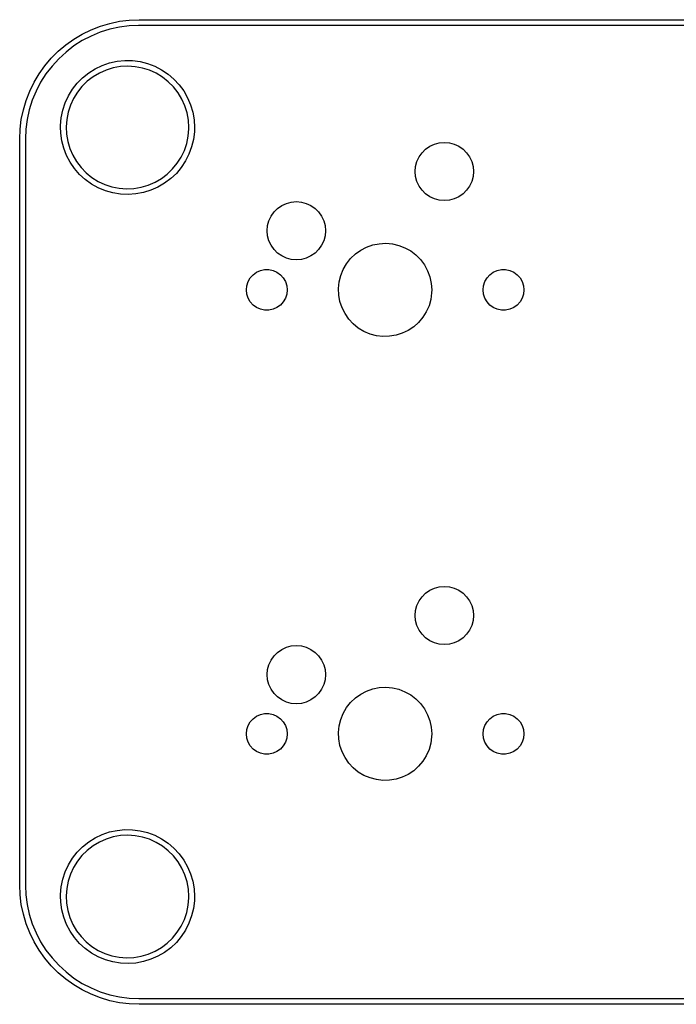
# Model space of a CAD drawing. Extents: x 93 to 214, y -121 to -79.
# Tile 1 of 4: x 93 to 122, y -121 to -79. Entities that reach past the tile are written whole.
import ezdxf

# ---------------------------------------------------------------- set-up
doc = ezdxf.new("R2010")
doc.units = 0
doc.layers.add('BLACK', color=7, linetype='CONTINUOUS')

msp = doc.modelspace()

# ---------------------------------------------------------------- linework, layer by layer
at = {"layer": 'BLACK', "linetype": 'CONTINUOUS'}
for p, q in [((96.5401, -79.5501), (96.9347, -79.3961)), ((96.9347, -79.3961), (97.3406, -79.2753)), ((97.3406, -79.2753), (97.7552, -79.1883)), ((98.1735, -79.3824), (97.7514, -79.4379)), ((97.7552, -79.1883), (98.1755, -79.1359)), ((98.5741, -79.3649), (98.1735, -79.3824)), ((98.1755, -79.1359), (98.5987, -79.1184)), ((98.5987, -79.3684), (98.5741, -79.3649)), ((98.5987, -79.1184), (208.599, -79.1184)), ((208.599, -79.3684), (98.5987, -79.3684)), ((95.7956, -79.953), (96.1595, -79.7361)), ((96.5365, -79.821), (96.1589, -80.0175)), ((96.1595, -79.7361), (96.5401, -79.5501)), ((96.9298, -79.6581), (96.5365, -79.821)), ((97.3358, -79.5301), (96.9298, -79.6581)), ((97.7514, -79.4379), (97.3358, -79.5301)), ((95.1277, -80.4729), (95.4509, -80.1991)), ((95.4509, -80.1991), (95.7956, -79.953)), ((95.7999, -80.2463), (95.4622, -80.5054)), ((96.1589, -80.0175), (95.7999, -80.2463)), ((94.8282, -80.7724), (95.1277, -80.4729)), ((95.4622, -80.5054), (95.1483, -80.793)), ((94.3083, -81.4403), (94.5544, -81.0956)), ((94.5544, -81.0956), (94.8282, -80.7724)), ((94.8607, -81.1069), (94.6016, -81.4446)), ((95.1483, -80.793), (94.8607, -81.1069)), ((96.7137, -81.2241), (97.0125, -81.0816)), ((97.0125, -81.0816), (97.3256, -80.9743)), ((97.3256, -80.9743), (97.649, -80.9038)), ((97.649, -80.9038), (97.9784, -80.871)), ((98.1125, -81.1137), (97.7965, -81.1311)), ((97.9784, -80.871), (98.3093, -80.8762)), ((98.4284, -81.1344), (98.1125, -81.1137)), ((98.3093, -80.8762), (98.6375, -80.9194)), ((98.6375, -80.9194), (98.9585, -81)), ((98.9585, -81), (99.2681, -81.117)), ((99.2681, -81.117), (99.5622, -81.2688)), ((94.0914, -81.8042), (94.3083, -81.4403)), ((94.6016, -81.4446), (94.3729, -81.8036)), ((96.175, -81.6069), (96.4333, -81.3999)), ((96.4333, -81.3999), (96.7137, -81.2241)), ((96.8926, -81.4066), (96.6206, -81.5684)), ((97.1821, -81.2786), (96.8926, -81.4066)), ((97.4848, -81.1863), (97.1821, -81.2786)), ((97.7965, -81.1311), (97.4848, -81.1863)), ((98.7394, -81.1929), (98.4284, -81.1344)), ((99.0412, -81.2883), (98.7394, -81.1929)), ((99.3293, -81.4193), (99.0412, -81.2883)), ((99.5996, -81.584), (99.3293, -81.4193)), ((99.5622, -81.2688), (99.837, -81.4534)), ((99.837, -81.4534), (100.089, -81.6684)), ((93.9054, -82.1847), (94.0914, -81.8042)), ((94.3729, -81.8036), (94.1763, -82.1812)), ((95.7379, -82.1026), (95.9422, -81.8422)), ((95.9422, -81.8422), (96.175, -81.6069)), ((96.37, -81.7617), (96.1444, -81.9838)), ((96.6206, -81.5684), (96.37, -81.7617)), ((99.8482, -81.7799), (99.5996, -81.584)), ((100.071, -82.0043), (99.8482, -81.7799)), ((100.089, -81.6684), (100.314, -81.9108)), ((100.314, -81.9108), (100.51, -82.1776)), ((93.7514, -82.5794), (93.9054, -82.1847)), ((94.1763, -82.1812), (94.0134, -82.5745)), ((95.4256, -82.6851), (95.565, -82.3849)), ((95.565, -82.3849), (95.7379, -82.1026)), ((95.9472, -82.2313), (95.7811, -82.5007)), ((96.1444, -81.9838), (95.9472, -82.2313)), ((100.266, -82.2539), (100.071, -82.0043)), ((100.429, -82.5251), (100.266, -82.2539)), ((100.51, -82.1776), (100.674, -82.4651)), ((93.6306, -82.9853), (93.7514, -82.5794)), ((94.0134, -82.5745), (93.8854, -82.9805)), ((95.3217, -82.9993), (95.4256, -82.6851)), ((95.6486, -82.7882), (95.5516, -83.0894)), ((95.7811, -82.5007), (95.6486, -82.7882)), ((100.559, -82.8139), (100.429, -82.5251)), ((100.674, -82.4651), (100.804, -82.7696)), ((100.804, -82.7696), (100.898, -83.0869)), ((93.5436, -83.3999), (93.6306, -82.9853)), ((93.8854, -82.9805), (93.7932, -83.3961)), ((95.2546, -83.3234), (95.3217, -82.9993)), ((95.5516, -83.0894), (95.4915, -83.4002)), ((100.653, -83.1161), (100.559, -82.8139)), ((100.71, -83.4275), (100.653, -83.1161)), ((100.898, -83.0869), (100.955, -83.413)), ((93.4913, -83.8202), (93.5436, -83.3999)), ((93.7932, -83.3961), (93.7377, -83.8182)), ((95.2252, -83.6531), (95.2546, -83.3234)), ((95.2268, -83.7159), (95.2252, -83.6531)), ((95.4915, -83.4002), (95.4691, -83.7159)), ((100.729, -83.7434), (100.71, -83.4275)), ((100.955, -83.413), (100.974, -83.7434)), ((93.4737, -84.2434), (93.4913, -83.8202)), ((93.7377, -83.8182), (93.7198, -84.2285)), ((95.2338, -83.984), (95.2268, -83.7159)), ((95.2805, -84.3117), (95.2338, -83.984)), ((95.4691, -83.7159), (95.4848, -84.032)), ((95.4848, -84.032), (95.5384, -84.344)), ((100.702, -84.114), (100.728, -83.7985)), ((100.728, -83.7985), (100.729, -83.7434)), ((100.968, -83.924), (100.928, -84.2526)), ((100.974, -83.7434), (100.968, -83.924)), ((93.4737, -116.243), (93.4737, -84.2434)), ((93.7198, -84.2285), (93.7237, -84.2434)), ((93.7237, -84.2434), (93.7237, -116.243)), ((95.3645, -84.6319), (95.2805, -84.3117)), ((95.5384, -84.344), (95.6291, -84.6472)), ((100.539, -84.7243), (100.639, -84.4241)), ((100.639, -84.4241), (100.702, -84.114)), ((100.928, -84.2526), (100.851, -84.5744)), ((111.068, -84.5509), (111.265, -84.4588)), ((111.265, -84.4588), (111.476, -84.4024)), ((111.476, -84.4024), (111.693, -84.3834)), ((111.693, -84.3834), (111.91, -84.4024)), ((111.91, -84.4024), (112.12, -84.4588)), ((112.12, -84.4588), (112.318, -84.5509)), ((95.4847, -84.9402), (95.3645, -84.6319)), ((95.6291, -84.6472), (95.7556, -84.9373)), ((100.403, -85.0104), (100.539, -84.7243)), ((100.737, -84.8852), (100.589, -85.1809)), ((100.851, -84.5744), (100.737, -84.8852)), ((110.61, -85.0084), (110.735, -84.83)), ((110.735, -84.83), (110.889, -84.6759)), ((110.889, -84.6759), (111.068, -84.5509)), ((112.318, -84.5509), (112.496, -84.6759)), ((112.496, -84.6759), (112.65, -84.83)), ((112.65, -84.83), (112.775, -85.0084)), ((95.6396, -85.2328), (95.4847, -84.9402)), ((95.8271, -85.5055), (95.6396, -85.2328)), ((95.7556, -84.9373), (95.916, -85.2102)), ((95.916, -85.2102), (96.108, -85.4618)), ((100.035, -85.5235), (100.234, -85.278)), ((100.234, -85.278), (100.403, -85.0104)), ((100.589, -85.1809), (100.407, -85.4576)), ((110.462, -85.4164), (110.518, -85.2059)), ((110.518, -85.2059), (110.61, -85.0084)), ((112.775, -85.0084), (112.867, -85.2059)), ((112.867, -85.2059), (112.924, -85.4164)), ((96.0446, -85.755), (95.8271, -85.5055)), ((96.2895, -85.9777), (96.0446, -85.755)), ((96.108, -85.4618), (96.3289, -85.6885)), ((96.3289, -85.6885), (96.5754, -85.8871)), ((99.5541, -85.9339), (99.8067, -85.7432)), ((99.8067, -85.7432), (100.035, -85.5235)), ((100.195, -85.7115), (99.9544, -85.9394)), ((100.407, -85.4576), (100.195, -85.7115)), ((110.443, -85.6334), (110.462, -85.4164)), ((110.462, -85.8505), (110.443, -85.6334)), ((112.924, -85.4164), (112.943, -85.6334)), ((112.943, -85.6334), (112.924, -85.8505)), ((96.5582, -86.1709), (96.2895, -85.9777)), ((96.8475, -86.3319), (96.5582, -86.1709)), ((96.5754, -85.8871), (96.8439, -86.0545)), ((96.8439, -86.0545), (97.1307, -86.1886)), ((97.1307, -86.1886), (97.4314, -86.2872)), ((98.9896, -86.2178), (99.2804, -86.0928)), ((99.2804, -86.0928), (99.5541, -85.9339)), ((99.6898, -86.1381), (99.404, -86.3051)), ((99.9544, -85.9394), (99.6898, -86.1381)), ((110.518, -86.061), (110.462, -85.8505)), ((110.61, -86.2584), (110.518, -86.061)), ((112.867, -86.061), (112.775, -86.2584)), ((112.924, -85.8505), (112.867, -86.061)), ((97.1533, -86.4585), (96.8475, -86.3319)), ((97.4716, -86.5492), (97.1533, -86.4585)), ((97.4314, -86.2872), (97.7418, -86.3489)), ((97.7982, -86.6027), (97.4716, -86.5492)), ((97.7418, -86.3489), (98.0574, -86.3729)), ((98.1289, -86.6183), (97.7982, -86.6027)), ((98.0574, -86.3729), (98.3736, -86.3588)), ((98.4591, -86.5958), (98.1289, -86.6183)), ((98.3736, -86.3588), (98.6859, -86.3069)), ((98.7845, -86.5354), (98.4591, -86.5958)), ((98.6859, -86.3069), (98.9896, -86.2178)), ((99.1009, -86.4381), (98.7845, -86.5354)), ((99.404, -86.3051), (99.1009, -86.4381)), ((110.735, -86.4369), (110.61, -86.2584)), ((110.889, -86.591), (110.735, -86.4369)), ((111.068, -86.716), (110.889, -86.591)), ((112.496, -86.591), (112.318, -86.716)), ((112.65, -86.4369), (112.496, -86.591)), ((112.775, -86.2584), (112.65, -86.4369)), ((104.718, -87.0909), (104.915, -86.9988)), ((104.915, -86.9988), (105.126, -86.9424)), ((105.126, -86.9424), (105.343, -86.9234)), ((105.343, -86.9234), (105.56, -86.9424)), ((105.56, -86.9424), (105.77, -86.9988)), ((105.77, -86.9988), (105.968, -87.0909)), ((111.265, -86.8081), (111.068, -86.716)), ((111.476, -86.8644), (111.265, -86.8081)), ((111.693, -86.8834), (111.476, -86.8644)), ((111.91, -86.8644), (111.693, -86.8834)), ((112.12, -86.8081), (111.91, -86.8644)), ((112.318, -86.716), (112.12, -86.8081)), ((104.26, -87.5484), (104.385, -87.37)), ((104.385, -87.37), (104.539, -87.2159)), ((104.539, -87.2159), (104.718, -87.0909)), ((105.968, -87.0909), (106.146, -87.2159)), ((106.146, -87.2159), (106.3, -87.37)), ((106.3, -87.37), (106.425, -87.5484)), ((104.112, -87.9564), (104.168, -87.7459)), ((104.168, -87.7459), (104.26, -87.5484)), ((106.425, -87.5484), (106.517, -87.7459)), ((106.517, -87.7459), (106.574, -87.9564)), ((104.093, -88.1734), (104.112, -87.9564)), ((104.112, -88.3905), (104.093, -88.1734)), ((106.574, -87.9564), (106.593, -88.1734)), ((106.593, -88.1734), (106.574, -88.3905)), ((104.168, -88.601), (104.112, -88.3905)), ((104.26, -88.7984), (104.168, -88.601)), ((106.517, -88.601), (106.425, -88.7984)), ((106.574, -88.3905), (106.517, -88.601)), ((108.902, -88.7292), (109.184, -88.7137)), ((109.184, -88.7137), (109.466, -88.7381)), ((104.385, -88.9769), (104.26, -88.7984)), ((104.539, -89.131), (104.385, -88.9769)), ((104.718, -89.256), (104.539, -89.131)), ((106.146, -89.131), (105.968, -89.256)), ((106.3, -88.9769), (106.146, -89.131)), ((106.425, -88.7984), (106.3, -88.9769)), ((107.878, -89.1724), (108.108, -89.0082)), ((108.108, -89.0082), (108.359, -88.8779)), ((108.359, -88.8779), (108.625, -88.7843)), ((108.625, -88.7843), (108.902, -88.7292)), ((109.466, -88.7381), (109.741, -88.8019)), ((109.741, -88.8019), (110.004, -88.9038)), ((110.004, -88.9038), (110.251, -89.0418)), ((110.251, -89.0418), (110.475, -89.2132)), ((104.915, -89.3481), (104.718, -89.256)), ((105.126, -89.4044), (104.915, -89.3481)), ((105.343, -89.4234), (105.126, -89.4044)), ((105.56, -89.4044), (105.343, -89.4234)), ((105.77, -89.3481), (105.56, -89.4044)), ((105.968, -89.256), (105.77, -89.3481)), ((107.499, -89.5893), (107.674, -89.3674)), ((107.674, -89.3674), (107.878, -89.1724)), ((110.475, -89.2132), (110.674, -89.4145)), ((110.674, -89.4145), (110.841, -89.6418)), ((103.487, -90.0632), (103.635, -89.9557)), ((103.635, -89.9557), (103.802, -89.8813)), ((103.802, -89.8813), (103.981, -89.8432)), ((103.981, -89.8432), (104.164, -89.8432)), ((104.164, -89.8432), (104.343, -89.8813)), ((104.343, -89.8813), (104.51, -89.9557)), ((104.51, -89.9557), (104.658, -90.0632)), ((107.251, -90.0954), (107.357, -89.8336)), ((107.357, -89.8336), (107.499, -89.5893)), ((110.841, -89.6418), (110.976, -89.8904)), ((110.976, -89.8904), (111.073, -90.1555)), ((113.647, -90.0632), (113.795, -89.9557)), ((113.795, -89.9557), (113.962, -89.8813)), ((113.962, -89.8813), (114.141, -89.8432)), ((114.141, -89.8432), (114.324, -89.8432)), ((114.324, -89.8432), (114.503, -89.8813)), ((114.503, -89.8813), (114.67, -89.9557)), ((114.67, -89.9557), (114.818, -90.0632)), ((103.217, -90.5315), (103.273, -90.3575)), ((103.273, -90.3575), (103.365, -90.1991)), ((103.365, -90.1991), (103.487, -90.0632)), ((104.658, -90.0632), (104.781, -90.1991)), ((104.781, -90.1991), (104.872, -90.3575)), ((104.872, -90.3575), (104.929, -90.5315)), ((107.154, -90.6506), (107.183, -90.3696)), ((107.183, -90.3696), (107.251, -90.0954)), ((111.073, -90.1555), (111.133, -90.4316)), ((113.377, -90.5315), (113.433, -90.3575)), ((113.433, -90.3575), (113.525, -90.1991)), ((113.525, -90.1991), (113.647, -90.0632)), ((114.818, -90.0632), (114.941, -90.1991)), ((114.941, -90.1991), (115.032, -90.3575)), ((115.032, -90.3575), (115.089, -90.5315)), ((103.198, -90.7134), (103.217, -90.5315)), ((103.217, -90.8954), (103.198, -90.7134)), ((104.929, -90.5315), (104.948, -90.7134)), ((104.948, -90.7134), (104.929, -90.8954)), ((107.165, -90.9329), (107.154, -90.6506)), ((111.133, -90.4316), (111.153, -90.7134)), ((111.153, -90.7134), (111.149, -90.839)), ((113.358, -90.7134), (113.377, -90.5315)), ((113.377, -90.8954), (113.358, -90.7134)), ((115.089, -90.5315), (115.108, -90.7134)), ((115.108, -90.7134), (115.089, -90.8954)), ((103.273, -91.0693), (103.217, -90.8954)), ((103.365, -91.2278), (103.273, -91.0693)), ((103.487, -91.3637), (103.365, -91.2278)), ((104.781, -91.2278), (104.658, -91.3637)), ((104.872, -91.0693), (104.781, -91.2278)), ((104.929, -90.8954), (104.872, -91.0693)), ((107.216, -91.2108), (107.165, -90.9329)), ((107.305, -91.4788), (107.216, -91.2108)), ((111.111, -91.119), (111.035, -91.3909)), ((111.149, -90.839), (111.111, -91.119)), ((113.433, -91.0693), (113.377, -90.8954)), ((113.525, -91.2278), (113.433, -91.0693)), ((113.647, -91.3637), (113.525, -91.2278)), ((114.941, -91.2278), (114.818, -91.3637)), ((115.032, -91.0693), (114.941, -91.2278)), ((115.089, -90.8954), (115.032, -91.0693)), ((103.635, -91.4712), (103.487, -91.3637)), ((103.802, -91.5456), (103.635, -91.4712)), ((103.981, -91.5836), (103.802, -91.5456)), ((104.164, -91.5836), (103.981, -91.5836)), ((104.343, -91.5456), (104.164, -91.5836)), ((104.51, -91.4712), (104.343, -91.5456)), ((104.658, -91.3637), (104.51, -91.4712)), ((107.431, -91.7315), (107.305, -91.4788)), ((110.92, -91.6493), (110.771, -91.889)), ((111.035, -91.3909), (110.92, -91.6493)), ((113.795, -91.4712), (113.647, -91.3637)), ((113.962, -91.5456), (113.795, -91.4712)), ((114.141, -91.5836), (113.962, -91.5456)), ((114.324, -91.5836), (114.141, -91.5836)), ((114.503, -91.5456), (114.324, -91.5836)), ((114.67, -91.4712), (114.503, -91.5456)), ((114.818, -91.3637), (114.67, -91.4712)), ((107.592, -91.9639), (107.431, -91.7315)), ((107.784, -92.1714), (107.592, -91.9639)), ((110.771, -91.889), (110.589, -92.1053)), ((108.003, -92.3497), (107.784, -92.1714)), ((108.245, -92.4955), (108.003, -92.3497)), ((108.505, -92.6056), (108.245, -92.4955)), ((110.144, -92.4507), (109.889, -92.573)), ((110.379, -92.2937), (110.144, -92.4507)), ((110.589, -92.1053), (110.379, -92.2937)), ((108.778, -92.678), (108.505, -92.6056)), ((109.059, -92.7112), (108.778, -92.678)), ((109.341, -92.7046), (109.059, -92.7112)), ((109.62, -92.6582), (109.341, -92.7046)), ((109.889, -92.573), (109.62, -92.6582)), ((111.068, -103.601), (111.265, -103.509)), ((111.265, -103.509), (111.476, -103.452)), ((111.476, -103.452), (111.693, -103.433)), ((111.693, -103.433), (111.91, -103.452)), ((111.91, -103.452), (112.12, -103.509)), ((112.12, -103.509), (112.318, -103.601)), ((110.61, -104.058), (110.735, -103.88)), ((110.735, -103.88), (110.889, -103.726)), ((110.889, -103.726), (111.068, -103.601)), ((112.318, -103.601), (112.496, -103.726)), ((112.496, -103.726), (112.65, -103.88)), ((112.65, -103.88), (112.775, -104.058)), ((110.462, -104.466), (110.518, -104.256)), ((110.518, -104.256), (110.61, -104.058)), ((112.775, -104.058), (112.867, -104.256)), ((112.867, -104.256), (112.924, -104.466)), ((110.443, -104.683), (110.462, -104.466)), ((110.462, -104.9), (110.443, -104.683)), ((112.924, -104.466), (112.943, -104.683)), ((112.943, -104.683), (112.924, -104.9)), ((110.518, -105.111), (110.462, -104.9)), ((110.61, -105.308), (110.518, -105.111)), ((112.867, -105.111), (112.775, -105.308)), ((112.924, -104.9), (112.867, -105.111)), ((110.735, -105.487), (110.61, -105.308)), ((110.889, -105.641), (110.735, -105.487)), ((112.65, -105.487), (112.496, -105.641)), ((112.775, -105.308), (112.65, -105.487)), ((104.915, -106.049), (105.126, -105.992)), ((105.126, -105.992), (105.343, -105.973)), ((105.343, -105.973), (105.56, -105.992)), ((105.56, -105.992), (105.77, -106.049)), ((111.068, -105.766), (110.889, -105.641)), ((111.265, -105.858), (111.068, -105.766)), ((111.476, -105.914), (111.265, -105.858)), ((111.693, -105.933), (111.476, -105.914)), ((111.91, -105.914), (111.693, -105.933)), ((112.12, -105.858), (111.91, -105.914)), ((112.318, -105.766), (112.12, -105.858)), ((112.496, -105.641), (112.318, -105.766)), ((104.26, -106.598), (104.385, -106.42)), ((104.385, -106.42), (104.539, -106.266)), ((104.539, -106.266), (104.718, -106.141)), ((104.718, -106.141), (104.915, -106.049)), ((105.77, -106.049), (105.968, -106.141)), ((105.968, -106.141), (106.146, -106.266)), ((106.146, -106.266), (106.3, -106.42)), ((106.3, -106.42), (106.425, -106.598)), ((104.112, -107.006), (104.168, -106.796)), ((104.168, -106.796), (104.26, -106.598)), ((106.425, -106.598), (106.517, -106.796)), ((106.517, -106.796), (106.574, -107.006)), ((104.093, -107.223), (104.112, -107.006)), ((104.112, -107.44), (104.093, -107.223)), ((106.574, -107.006), (106.593, -107.223)), ((106.593, -107.223), (106.574, -107.44)), ((104.168, -107.651), (104.112, -107.44)), ((104.26, -107.848), (104.168, -107.651)), ((106.517, -107.651), (106.425, -107.848)), ((106.574, -107.44), (106.517, -107.651)), ((104.385, -108.027), (104.26, -107.848)), ((104.539, -108.181), (104.385, -108.027)), ((106.3, -108.027), (106.146, -108.181)), ((106.425, -107.848), (106.3, -108.027)), ((107.878, -108.222), (108.108, -108.058)), ((108.108, -108.058), (108.359, -107.928)), ((108.359, -107.928), (108.625, -107.834)), ((108.625, -107.834), (108.902, -107.779)), ((108.902, -107.779), (109.184, -107.764)), ((109.184, -107.764), (109.466, -107.788)), ((109.466, -107.788), (109.741, -107.852)), ((109.741, -107.852), (110.004, -107.954)), ((110.004, -107.954), (110.251, -108.092)), ((110.251, -108.092), (110.475, -108.263)), ((104.718, -108.306), (104.539, -108.181)), ((104.915, -108.398), (104.718, -108.306)), ((105.126, -108.454), (104.915, -108.398)), ((105.343, -108.473), (105.126, -108.454)), ((105.56, -108.454), (105.343, -108.473)), ((105.77, -108.398), (105.56, -108.454)), ((105.968, -108.306), (105.77, -108.398)), ((106.146, -108.181), (105.968, -108.306)), ((107.499, -108.639), (107.674, -108.417)), ((107.674, -108.417), (107.878, -108.222)), ((110.475, -108.263), (110.674, -108.465)), ((110.674, -108.465), (110.841, -108.692)), ((103.635, -109.006), (103.802, -108.931)), ((103.802, -108.931), (103.981, -108.893)), ((103.981, -108.893), (104.164, -108.893)), ((104.164, -108.893), (104.343, -108.931)), ((104.343, -108.931), (104.51, -109.006)), ((107.251, -109.145), (107.357, -108.884)), ((107.357, -108.884), (107.499, -108.639)), ((110.841, -108.692), (110.976, -108.94)), ((110.976, -108.94), (111.073, -109.205)), ((113.795, -109.006), (113.962, -108.931)), ((113.962, -108.931), (114.141, -108.893)), ((114.141, -108.893), (114.324, -108.893)), ((114.324, -108.893), (114.503, -108.931)), ((114.503, -108.931), (114.67, -109.006)), ((103.217, -109.582), (103.273, -109.408)), ((103.273, -109.408), (103.365, -109.249)), ((103.365, -109.249), (103.487, -109.113)), ((103.487, -109.113), (103.635, -109.006)), ((104.51, -109.006), (104.658, -109.113)), ((104.658, -109.113), (104.781, -109.249)), ((104.781, -109.249), (104.872, -109.408)), ((104.872, -109.408), (104.929, -109.582)), ((107.154, -109.701), (107.183, -109.42)), ((107.183, -109.42), (107.251, -109.145)), ((111.073, -109.205), (111.133, -109.482)), ((113.377, -109.582), (113.433, -109.408)), ((113.433, -109.408), (113.525, -109.249)), ((113.525, -109.249), (113.647, -109.113)), ((113.647, -109.113), (113.795, -109.006)), ((114.67, -109.006), (114.818, -109.113)), ((114.818, -109.113), (114.941, -109.249)), ((114.941, -109.249), (115.032, -109.408)), ((115.032, -109.408), (115.089, -109.582)), ((103.198, -109.763), (103.217, -109.582)), ((103.217, -109.945), (103.198, -109.763)), ((104.929, -109.582), (104.948, -109.763)), ((104.948, -109.763), (104.929, -109.945)), ((107.165, -109.983), (107.154, -109.701)), ((111.133, -109.482), (111.153, -109.763)), ((111.153, -109.763), (111.149, -109.889)), ((113.358, -109.763), (113.377, -109.582)), ((113.377, -109.945), (113.358, -109.763)), ((115.089, -109.582), (115.108, -109.763)), ((115.108, -109.763), (115.089, -109.945)), ((103.273, -110.119), (103.217, -109.945)), ((103.365, -110.278), (103.273, -110.119)), ((104.872, -110.119), (104.781, -110.278)), ((104.929, -109.945), (104.872, -110.119)), ((107.216, -110.261), (107.165, -109.983)), ((107.305, -110.529), (107.216, -110.261)), ((111.111, -110.169), (111.035, -110.441)), ((111.149, -109.889), (111.111, -110.169)), ((113.433, -110.119), (113.377, -109.945)), ((113.525, -110.278), (113.433, -110.119)), ((115.032, -110.119), (114.941, -110.278)), ((115.089, -109.945), (115.032, -110.119)), ((103.487, -110.414), (103.365, -110.278)), ((103.635, -110.521), (103.487, -110.414)), ((103.802, -110.596), (103.635, -110.521)), ((103.981, -110.634), (103.802, -110.596)), ((104.164, -110.634), (103.981, -110.634)), ((104.343, -110.596), (104.164, -110.634)), ((104.51, -110.521), (104.343, -110.596)), ((104.658, -110.414), (104.51, -110.521)), ((104.781, -110.278), (104.658, -110.414)), ((107.431, -110.782), (107.305, -110.529)), ((111.035, -110.441), (110.92, -110.699)), ((113.647, -110.414), (113.525, -110.278)), ((113.795, -110.521), (113.647, -110.414)), ((113.962, -110.596), (113.795, -110.521)), ((114.141, -110.634), (113.962, -110.596)), ((114.324, -110.634), (114.141, -110.634)), ((114.503, -110.596), (114.324, -110.634)), ((114.67, -110.521), (114.503, -110.596)), ((114.818, -110.414), (114.67, -110.521)), ((114.941, -110.278), (114.818, -110.414)), ((107.592, -111.014), (107.431, -110.782)), ((107.784, -111.221), (107.592, -111.014)), ((110.771, -110.939), (110.589, -111.155)), ((110.92, -110.699), (110.771, -110.939)), ((108.003, -111.4), (107.784, -111.221)), ((108.245, -111.545), (108.003, -111.4)), ((110.144, -111.501), (109.889, -111.623)), ((110.379, -111.344), (110.144, -111.501)), ((110.589, -111.155), (110.379, -111.344)), ((108.505, -111.656), (108.245, -111.545)), ((108.778, -111.728), (108.505, -111.656)), ((109.059, -111.761), (108.778, -111.728)), ((109.341, -111.755), (109.059, -111.761)), ((109.62, -111.708), (109.341, -111.755)), ((109.889, -111.623), (109.62, -111.708)), ((97.0125, -114.082), (97.3256, -113.974)), ((97.3256, -113.974), (97.649, -113.904)), ((97.649, -113.904), (97.9784, -113.871)), ((97.9784, -113.871), (98.3093, -113.876)), ((98.3093, -113.876), (98.6375, -113.919)), ((98.6375, -113.919), (98.9585, -114)), ((98.9585, -114), (99.2681, -114.117)), ((96.175, -114.607), (96.4333, -114.4)), ((96.4333, -114.4), (96.7137, -114.224)), ((96.8926, -114.407), (96.6206, -114.568)), ((96.7137, -114.224), (97.0125, -114.082)), ((97.1821, -114.279), (96.8926, -114.407)), ((97.4848, -114.186), (97.1821, -114.279)), ((97.7965, -114.131), (97.4848, -114.186)), ((98.1125, -114.114), (97.7965, -114.131)), ((98.4284, -114.134), (98.1125, -114.114)), ((98.7394, -114.193), (98.4284, -114.134)), ((99.0412, -114.288), (98.7394, -114.193)), ((99.3293, -114.419), (99.0412, -114.288)), ((99.2681, -114.117), (99.5622, -114.269)), ((99.5996, -114.584), (99.3293, -114.419)), ((99.5622, -114.269), (99.837, -114.453)), ((99.837, -114.453), (100.089, -114.668)), ((95.7379, -115.103), (95.9422, -114.842)), ((95.9422, -114.842), (96.175, -114.607)), ((96.37, -114.762), (96.1444, -114.984)), ((96.6206, -114.568), (96.37, -114.762)), ((99.8482, -114.78), (99.5996, -114.584)), ((100.071, -115.004), (99.8482, -114.78)), ((100.089, -114.668), (100.314, -114.911)), ((100.314, -114.911), (100.51, -115.178)), ((95.565, -115.385), (95.7379, -115.103)), ((95.9472, -115.231), (95.7811, -115.501)), ((96.1444, -114.984), (95.9472, -115.231)), ((100.266, -115.254), (100.071, -115.004)), ((100.429, -115.525), (100.266, -115.254)), ((100.51, -115.178), (100.674, -115.465)), ((95.3217, -115.999), (95.4256, -115.685)), ((95.4256, -115.685), (95.565, -115.385)), ((95.7811, -115.501), (95.6486, -115.788)), ((100.559, -115.814), (100.429, -115.525)), ((100.674, -115.465), (100.804, -115.77)), ((95.2546, -116.323), (95.3217, -115.999)), ((95.5516, -116.089), (95.4915, -116.4)), ((95.6486, -115.788), (95.5516, -116.089)), ((100.653, -116.116), (100.559, -115.814)), ((100.71, -116.428), (100.653, -116.116)), ((100.804, -115.77), (100.898, -116.087)), ((100.898, -116.087), (100.955, -116.413)), ((93.4913, -116.667), (93.4737, -116.243)), ((93.7237, -116.243), (93.7202, -116.268)), ((93.7202, -116.268), (93.7377, -116.669)), ((95.2252, -116.653), (95.2546, -116.323)), ((95.4915, -116.4), (95.4691, -116.716)), ((100.729, -116.743), (100.71, -116.428)), ((100.955, -116.413), (100.974, -116.743)), ((93.5436, -117.087), (93.4913, -116.667)), ((93.7377, -116.669), (93.7932, -117.091)), ((95.2268, -116.716), (95.2252, -116.653)), ((95.2338, -116.984), (95.2268, -116.716)), ((95.2805, -117.312), (95.2338, -116.984)), ((95.4691, -116.716), (95.4848, -117.032)), ((100.702, -117.114), (100.728, -116.799)), ((100.728, -116.799), (100.729, -116.743)), ((100.968, -116.924), (100.928, -117.253)), ((100.974, -116.743), (100.968, -116.924)), ((93.6306, -117.502), (93.5436, -117.087)), ((93.7932, -117.091), (93.8854, -117.506)), ((95.3645, -117.632), (95.2805, -117.312)), ((95.4848, -117.032), (95.5384, -117.344)), ((95.5384, -117.344), (95.6291, -117.647)), ((100.539, -117.724), (100.639, -117.424)), ((100.639, -117.424), (100.702, -117.114)), ((100.928, -117.253), (100.851, -117.574)), ((93.7514, -117.908), (93.6306, -117.502)), ((93.8854, -117.506), (94.0134, -117.912)), ((95.4847, -117.94), (95.3645, -117.632)), ((95.6291, -117.647), (95.7556, -117.937)), ((100.403, -118.01), (100.539, -117.724)), ((100.851, -117.574), (100.737, -117.885)), ((93.9054, -118.302), (93.7514, -117.908)), ((94.0134, -117.912), (94.1763, -118.306)), ((95.6396, -118.233), (95.4847, -117.94)), ((95.8271, -118.506), (95.6396, -118.233)), ((95.7556, -117.937), (95.916, -118.21)), ((95.916, -118.21), (96.108, -118.462)), ((100.035, -118.523), (100.234, -118.278)), ((100.234, -118.278), (100.403, -118.01)), ((100.589, -118.181), (100.407, -118.458)), ((100.737, -117.885), (100.589, -118.181)), ((94.0914, -118.683), (93.9054, -118.302)), ((94.3083, -119.047), (94.0914, -118.683)), ((94.1763, -118.306), (94.3729, -118.683)), ((94.3729, -118.683), (94.6016, -119.042)), ((96.0446, -118.755), (95.8271, -118.506)), ((96.108, -118.462), (96.3289, -118.689)), ((96.3289, -118.689), (96.5754, -118.887)), ((99.8067, -118.743), (100.035, -118.523)), ((100.195, -118.712), (99.9544, -118.939)), ((100.407, -118.458), (100.195, -118.712)), ((94.5544, -119.391), (94.3083, -119.047)), ((94.6016, -119.042), (94.8607, -119.38)), ((96.2895, -118.978), (96.0446, -118.755)), ((96.5582, -119.171), (96.2895, -118.978)), ((96.5754, -118.887), (96.8439, -119.055)), ((96.8439, -119.055), (97.1307, -119.189)), ((98.9896, -119.218), (99.2804, -119.093)), ((99.2804, -119.093), (99.5541, -118.934)), ((99.6898, -119.138), (99.404, -119.305)), ((99.5541, -118.934), (99.8067, -118.743)), ((99.9544, -118.939), (99.6898, -119.138)), ((94.8282, -119.715), (94.5544, -119.391)), ((94.8607, -119.38), (95.1483, -119.694)), ((96.8475, -119.332), (96.5582, -119.171)), ((97.1533, -119.459), (96.8475, -119.332)), ((97.1307, -119.189), (97.4314, -119.287)), ((97.4716, -119.549), (97.1533, -119.459)), ((97.4314, -119.287), (97.7418, -119.349)), ((97.7982, -119.603), (97.4716, -119.549)), ((97.7418, -119.349), (98.0574, -119.373)), ((98.0574, -119.373), (98.3736, -119.359)), ((98.3736, -119.359), (98.6859, -119.307)), ((98.7845, -119.535), (98.4591, -119.596)), ((98.6859, -119.307), (98.9896, -119.218)), ((99.1009, -119.438), (98.7845, -119.535)), ((99.404, -119.305), (99.1009, -119.438)), ((95.1277, -120.014), (94.8282, -119.715)), ((95.1483, -119.694), (95.4622, -119.981)), ((95.4622, -119.981), (95.7999, -120.241)), ((98.1289, -119.618), (97.7982, -119.603)), ((98.4591, -119.596), (98.1289, -119.618)), ((95.4509, -120.288), (95.1277, -120.014)), ((95.7956, -120.534), (95.4509, -120.288)), ((95.7999, -120.241), (96.1589, -120.469)), ((96.1595, -120.751), (95.7956, -120.534)), ((96.1589, -120.469), (96.5365, -120.666)), ((96.5401, -120.937), (96.1595, -120.751)), ((96.5365, -120.666), (96.9298, -120.829)), ((96.9298, -120.829), (97.3358, -120.957)), ((96.9347, -121.091), (96.5401, -120.937)), ((97.3406, -121.212), (96.9347, -121.091)), ((97.3358, -120.957), (97.7514, -121.049)), ((97.7552, -121.299), (97.3406, -121.212)), ((97.7514, -121.049), (98.1735, -121.105)), ((98.1735, -121.105), (98.5838, -121.122)), ((98.5838, -121.122), (98.5987, -121.118)), ((98.5987, -121.118), (208.599, -121.118)), ((98.1755, -121.351), (97.7552, -121.299)), ((98.5987, -121.368), (98.1755, -121.351)), ((208.599, -121.368), (98.5987, -121.368))]:
    msp.add_line(p, q, dxfattribs=at)

doc.saveas('drawing.dxf')
